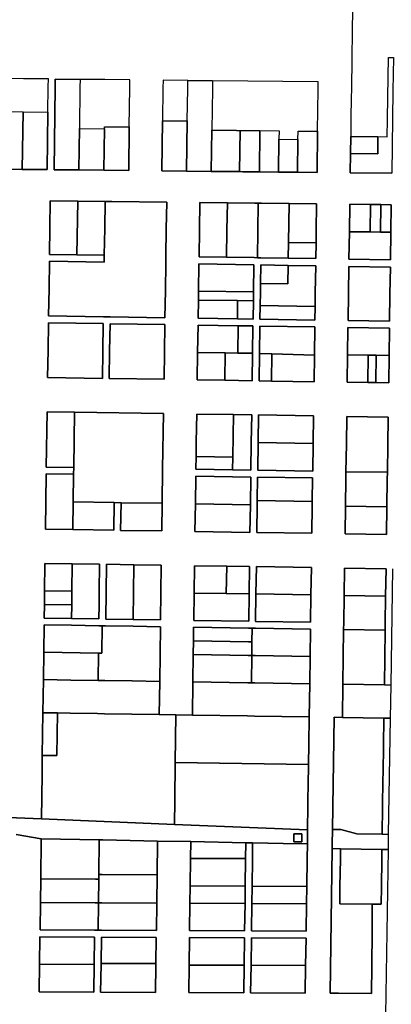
# Model space of a CAD drawing. Header units: feet. Extents: x 1432881 to 1462358, y 428034 to 438747.
# Tile 8 of 14: x 1458433 to 1459328, y 432739 to 435115. Entities that reach past the tile are written whole.
import ezdxf

# ---------------------------------------------------------------- set-up
doc = ezdxf.new("R2010")
doc.units = ezdxf.units.FT
doc.header["$MEASUREMENT"] = 0
doc.layers.add('SH_Minor_Grid_Line', color=247, linetype='Continuous')

msp = doc.modelspace()

# ---------------------------------------------------------------- linework, layer by layer
at = {"layer": 'SH_Minor_Grid_Line'}
for points in [[(1459234.8, 435142.3), (1459233.9, 435083.4), (1459233.1, 435024.4), (1459231.9, 434944.4), (1459231.7, 434928.4), (1459230.9, 434874.4), (1459230.3, 434833.1), (1459229.7, 434792.1), (1459229.1, 434745.2), (1459329, 434744.1)], [(1459331, 433789.8), (1459326.6, 433509.3), (1459311.3, 433509.5), (1459312.3, 433575.5), (1459313.2, 433641.5), (1459313.5, 433658), (1459314.4, 433724), (1459315.4, 433790), (1459215.4, 433791.6), (1459214.4, 433725.6), (1459213.5, 433659.6), (1459213.2, 433643.1), (1459212.3, 433577.1), (1459211.3, 433511.1), (1459210.2, 433431.1), (1459190.2, 433431.4), (1459186.3, 433160.6), (1459186.2, 433151), (1459185.9, 433134.5), (1459185.6, 433114.5), (1459180.6, 432765.7), (1459200.6, 432765.6), (1459280.3, 432765.2), (1459280.9, 432831.6), (1459281.7, 432914.5), (1459282.3, 432980.9), (1459303.7, 432980.8), (1459304.3, 433022.4), (1459305.3, 433088.8), (1459305.6, 433112.6), (1459320.3, 433112.4), (1459304.6, 432115.3)], [(1458423.9, 433148.3), (1458484.3, 433137.8), (1458483.1, 433041.5), (1458482.3, 432984.6), (1458481.4, 432918.2), (1458613.1, 432917.6), (1458621.3, 432917.6), (1458629.6, 432917.5), (1458761.9, 432916.9), (1458762.8, 432983.3), (1458763.7, 433051.3), (1458764.8, 433132.9), (1458844.8, 433131.4), (1458844.2, 433090.9), (1458844.2, 433090.9), (1458843.4, 433024.5), (1458842.8, 432983), (1458841.9, 432916.6), (1458974.6, 432915.9), (1458975.5, 432982.3), (1458976, 433023.9), (1458976.9, 433090.3), (1458977.4, 433128.8), (1458993.9, 433128.5), (1458993.4, 433090.2), (1458992.5, 433023.8), (1458992, 432982.3), (1458991.1, 432915.9), (1459122.8, 432915.2), (1459123.7, 432981.6), (1459124.3, 433023.2), (1459125.3, 433089.6), (1459125.8, 433125.9), (1459126, 433135.4), (1459126.2, 433151.9), (1459126.3, 433159.8), (1459127.2, 433217.9), (1459128.1, 433283.9), (1459128.4, 433300.4), (1459128.6, 433317.1), (1459129.3, 433366.4), (1459130.3, 433432.4), (1459131.4, 433512.4), (1459132.4, 433578.3), (1459133.3, 433644.3), (1459000.8, 433646.4), (1458992.6, 433646.5), (1458984.3, 433646.7), (1458851.7, 433648.7), (1458851.2, 433615.7), (1458850.8, 433582.7), (1458849.9, 433516.7), (1458848.8, 433436.8), (1458808.9, 433437.4), (1458768.9, 433438), (1458769.9, 433518), (1458771.7, 433650), (1458705.7, 433651), (1458639.6, 433652), (1458631.4, 433652.2), (1458623.1, 433652.3), (1458557.2, 433653.3), (1458491.2, 433654.4), (1458490.3, 433588.4), (1458489.5, 433522.4), (1458488.4, 433442.4), (1458487, 433339.6), (1458486.6, 433310.4), (1458486.4, 433293.9), (1458485, 433186.3), (1458405, 433189.6)], [(1458405, 433189.6), (1458485, 433186.3), (1458805.3, 433173.1), (1458986.2, 433165.6), (1459126.3, 433159.8), (1459126.2, 433151.9), (1459126, 433135.4), (1459125.8, 433125.9), (1459067.8, 433127), (1459067.8, 433127), (1458993.9, 433128.5), (1458977.4, 433128.8), (1458844.8, 433131.4), (1458764.8, 433132.9), (1458632.6, 433135.5), (1458624.3, 433135.6), (1458484.3, 433137.8), (1458423.9, 433148.3)]]:
    msp.add_lwpolyline(points, dxfattribs=at)
for points in [[(1459229.7, 434792.1), (1459295.3, 434791.1), (1459295.9, 434832.4), (1459318.3, 434832.1), (1459318.9, 434873.4), (1459319.7, 434927.4), (1459321.1, 435023.4), (1459333.1, 435023.2), (1459331.9, 434943.2), (1459330, 434809.1), (1459329, 434744.1), (1459229.1, 434745.2), (1459229.7, 434792.1)], [(1458498.7, 434752.9), (1458500.5, 434891.8), (1458501.3, 434952.6), (1458501.5, 434971.6), (1458441.5, 434972.3), (1458381.5, 434973), (1458381.5, 434968.4), (1458321, 434969.1), (1458319.2, 434861.4), (1458317.3, 434754.8), (1458378.7, 434754.1), (1458438.7, 434753.5), (1458498.7, 434752.9)], [(1458576.5, 434852), (1458575.2, 434752.1), (1458515.2, 434752.7), (1458517.8, 434952.4), (1458518, 434971.4), (1458578, 434970.7), (1458577.8, 434951.8), (1458576.5, 434852)], [(1458695.2, 434750.8), (1458696.6, 434855.8), (1458697.8, 434950.4), (1458698, 434969.4), (1458638, 434970.1), (1458578, 434970.7), (1458518, 434971.4), (1458517.8, 434952.4), (1458515.2, 434752.7), (1458575.2, 434752.1), (1458635.2, 434751.4), (1458695.2, 434750.8)], [(1459152.2, 434964.3), (1458897.3, 434967.1), (1458837.6, 434967.8), (1458778, 434968.5), (1458777.8, 434949.5), (1458776.8, 434870.9), (1458775.2, 434749.9), (1458834.8, 434749.3), (1458894.3, 434748.7), (1458953.9, 434748.1), (1458962.1, 434748), (1458970.4, 434747.9), (1459010.1, 434747.5), (1459056.1, 434747), (1459102.1, 434746.5), (1459149.1, 434746), (1459150.5, 434845.3), (1459151.2, 434897.3), (1459151.9, 434945.3), (1459152.2, 434964.3)], [(1458836.4, 434870.3), (1458837.4, 434948.8), (1458837.6, 434967.8), (1458897.3, 434967.1), (1458897, 434948.1), (1458895.7, 434848.4), (1458894.3, 434748.7), (1458834.8, 434749.3), (1458836.4, 434870.3)], [(1458380.1, 434860.7), (1458380.5, 434893.1), (1458440.5, 434892.5), (1458438.7, 434753.5), (1458378.7, 434754.1), (1458380.1, 434860.7)], [(1458440.5, 434892.5), (1458500.5, 434891.8), (1458498.7, 434752.9), (1458438.7, 434753.5), (1458440.5, 434892.5)], [(1458636.6, 434856.4), (1458696.6, 434855.8), (1458695.2, 434750.8), (1458635.2, 434751.4), (1458636.5, 434851.4), (1458636.6, 434856.4)], [(1458836.4, 434870.3), (1458834.8, 434749.3), (1458775.2, 434749.9), (1458776.8, 434870.9), (1458836.4, 434870.3)], [(1458576.5, 434852), (1458636.5, 434851.4), (1458635.2, 434751.4), (1458575.2, 434752.1), (1458576.5, 434852)], [(1458963.5, 434847.4), (1458962.1, 434748), (1458953.9, 434748.1), (1458894.3, 434748.7), (1458895.7, 434848.4), (1458955.3, 434847.8), (1458955.3, 434847.5), (1458963.5, 434847.4)], [(1458963.5, 434847.4), (1458971.8, 434847.3), (1459011.5, 434846.9), (1459010.1, 434747.5), (1458970.4, 434747.9), (1458962.1, 434748), (1458963.5, 434847.4)], [(1459057.2, 434826.3), (1459056.1, 434747), (1459010.1, 434747.5), (1459011.5, 434846.9), (1459057.5, 434846.3), (1459057.2, 434826.3)], [(1459103.5, 434845.8), (1459150.5, 434845.3), (1459149.1, 434746), (1459102.1, 434746.5), (1459103.2, 434825.8), (1459103.5, 434845.8)], [(1459295.9, 434832.4), (1459295.3, 434791.1), (1459229.7, 434792.1), (1459230.3, 434833.1), (1459295.9, 434832.4)], [(1459103.2, 434825.8), (1459102.1, 434746.5), (1459056.1, 434747), (1459057.2, 434826.3), (1459103.2, 434825.8)], [(1458506.3, 434677.5), (1458505.3, 434612.9), (1458504.3, 434548.3), (1458570.3, 434547.3), (1458636.3, 434546.2), (1458636, 434529.4), (1458504.1, 434531.7), (1458503.1, 434465.7), (1458502.1, 434399.8), (1458634.1, 434397.7), (1458650.6, 434397.5), (1458782.5, 434395.4), (1458783.5, 434461.1), (1458784.5, 434526.8), (1458784.8, 434543.9), (1458785.8, 434609.1), (1458786.7, 434674.3), (1458654.8, 434675.8), (1458638.3, 434676), (1458572.3, 434676.7), (1458506.3, 434677.5)], [(1458782.5, 434395.4), (1458650.6, 434397.5), (1458634.1, 434397.7), (1458502.1, 434399.8), (1458503.1, 434465.7), (1458504.1, 434531.7), (1458636, 434529.4), (1458636.3, 434546.2), (1458637.3, 434611.1), (1458638.3, 434676), (1458654.8, 434675.8), (1458786.7, 434674.3), (1458785.8, 434609.1), (1458784.8, 434543.9), (1458784.5, 434526.8), (1458783.5, 434461.1), (1458782.5, 434395.4)], [(1458572.3, 434676.7), (1458570.3, 434547.3), (1458504.3, 434548.3), (1458505.3, 434612.9), (1458506.3, 434677.5), (1458572.3, 434676.7)], [(1458572.3, 434676.7), (1458638.3, 434676), (1458637.3, 434611.1), (1458636.3, 434546.2), (1458570.3, 434547.3), (1458572.3, 434676.7)], [(1458932.9, 434672.6), (1458932, 434607.1), (1458931, 434541.6), (1458864.8, 434542.6), (1458865.8, 434608), (1458866.7, 434673.4), (1458932.9, 434672.6)], [(1458866.7, 434673.4), (1458865.8, 434608), (1458864.8, 434542.6), (1458931, 434541.6), (1458997.2, 434540.5), (1459005.4, 434540.4), (1459013.7, 434540.3), (1459079.9, 434539.2), (1459146.1, 434538.2), (1459146.6, 434576.2), (1459147, 434604.2), (1459148, 434670.2), (1459081.8, 434670.9), (1459015.6, 434671.7), (1459007.4, 434671.8), (1458999.1, 434671.9), (1458932.9, 434672.6), (1458866.7, 434673.4)], [(1459007.4, 434671.8), (1459005.4, 434540.4), (1458997.2, 434540.5), (1458931, 434541.6), (1458932, 434607.1), (1458932.9, 434672.6), (1458999.1, 434671.9), (1459007.4, 434671.8)], [(1459080.4, 434577.2), (1459079.9, 434539.2), (1459013.7, 434540.3), (1459005.4, 434540.4), (1459007.4, 434671.8), (1459015.6, 434671.7), (1459081.8, 434670.9), (1459080.4, 434577.2)], [(1459080.4, 434577.2), (1459081.8, 434670.9), (1459148, 434670.2), (1459147, 434604.2), (1459146.6, 434576.2), (1459080.4, 434577.2)], [(1459228, 434669.3), (1459227, 434603.1), (1459226.1, 434536.9), (1459326.1, 434535.4), (1459327, 434601.8), (1459328, 434668.1), (1459303, 434668.4), (1459278, 434668.7), (1459228, 434669.3)], [(1459277, 434602.4), (1459227, 434603.1), (1459228, 434669.3), (1459278, 434668.7), (1459277, 434602.4)], [(1459302, 434602.1), (1459277, 434602.4), (1459278, 434668.7), (1459303, 434668.4), (1459302, 434602.1)], [(1459302, 434602.1), (1459303, 434668.4), (1459328, 434668.1), (1459327, 434601.8), (1459302, 434602.1)], [(1459277, 434602.4), (1459302, 434602.1), (1459327, 434601.8), (1459326.1, 434535.4), (1459226.1, 434536.9), (1459227, 434603.1), (1459277, 434602.4)], [(1459080.4, 434577.2), (1459146.6, 434576.2), (1459146.1, 434538.2), (1459079.9, 434539.2), (1459080.4, 434577.2)], [(1458862.5, 434394.1), (1458957, 434392.7), (1458995, 434392.1), (1458995.6, 434436.1), (1458996, 434457.6), (1458996.9, 434523.2), (1458864.5, 434525.5), (1458863.5, 434459.8), (1458863.2, 434438.1), (1458862.5, 434394.1)], [(1458863.5, 434459.8), (1458864.5, 434525.5), (1458996.9, 434523.2), (1458996, 434457.6), (1458863.5, 434459.8)], [(1459145.8, 434520.6), (1459079.6, 434521.8), (1459013.4, 434522.9), (1459012.8, 434478.4), (1459012.5, 434457.4), (1459012, 434424.6), (1459011.5, 434391.8), (1459144, 434389.7), (1459144.4, 434422.4), (1459144.9, 434455.2), (1459145.8, 434520.6)], [(1459079.6, 434521.8), (1459079, 434477.3), (1459012.8, 434478.4), (1459013.4, 434522.9), (1459079.6, 434521.8)], [(1459079.6, 434521.8), (1459145.8, 434520.6), (1459144.9, 434455.2), (1459144.4, 434422.4), (1459012, 434424.6), (1459012.5, 434457.4), (1459012.8, 434478.4), (1459079, 434477.3), (1459079.6, 434521.8)], [(1459223.9, 434388.5), (1459224.9, 434453.9), (1459225.8, 434519.2), (1459325.8, 434517.5), (1459324.9, 434452.2), (1459323.9, 434386.9), (1459223.9, 434388.5)], [(1459223.9, 434388.5), (1459323.9, 434386.9), (1459324.9, 434452.2), (1459325.8, 434517.5), (1459225.8, 434519.2), (1459224.9, 434453.9), (1459223.9, 434388.5)], [(1458957.7, 434436.7), (1458863.2, 434438.1), (1458863.5, 434459.8), (1458996, 434457.6), (1458995.6, 434436.1), (1458957.7, 434436.7)], [(1458957.7, 434436.7), (1458957, 434392.7), (1458862.5, 434394.1), (1458863.2, 434438.1), (1458957.7, 434436.7)], [(1458957.7, 434436.7), (1458995.6, 434436.1), (1458995, 434392.1), (1458957, 434392.7), (1458957.7, 434436.7)], [(1459144.4, 434422.4), (1459144, 434389.7), (1459011.5, 434391.8), (1459012, 434424.6), (1459144.4, 434422.4)], [(1458499.8, 434251.3), (1458500.8, 434317.3), (1458501.8, 434383.3), (1458633.8, 434381.2), (1458632.8, 434315.2), (1458631.8, 434249.2), (1458499.8, 434251.3)], [(1458631.8, 434249.2), (1458632.8, 434315.2), (1458633.8, 434381.2), (1458501.8, 434383.3), (1458500.8, 434317.3), (1458499.8, 434251.3), (1458631.8, 434249.2)], [(1458648.3, 434249), (1458649.3, 434315), (1458650.3, 434381), (1458782.3, 434378.9), (1458781.3, 434312.9), (1458780.3, 434246.9), (1458648.3, 434249)], [(1458780.3, 434246.9), (1458781.3, 434312.9), (1458782.3, 434378.9), (1458650.3, 434381), (1458649.3, 434315), (1458648.3, 434249), (1458780.3, 434246.9)], [(1458992.8, 434243.6), (1458993.8, 434309.6), (1458994.7, 434375.6), (1458959.3, 434376.1), (1458862.3, 434377.6), (1458861.3, 434311.7), (1458860.3, 434245.7), (1458926.5, 434244.6), (1458992.8, 434243.6)], [(1458958.3, 434310.1), (1458927.5, 434310.6), (1458861.3, 434311.7), (1458862.3, 434377.6), (1458959.3, 434376.1), (1458958.3, 434310.1)], [(1458958.3, 434310.1), (1458959.3, 434376.1), (1458994.7, 434375.6), (1458993.8, 434309.6), (1458958.3, 434310.1)], [(1459143.7, 434373.2), (1459011.2, 434375.3), (1459010.3, 434309.3), (1459009.3, 434243.3), (1459039.3, 434242.8), (1459141.8, 434241.2), (1459142.7, 434304.8), (1459143.7, 434373.2)], [(1459040.3, 434308.3), (1459010.3, 434309.3), (1459011.2, 434375.3), (1459143.7, 434373.2), (1459142.7, 434304.8), (1459040.3, 434308.3)], [(1459221.8, 434240), (1459271.8, 434239.2), (1459290.4, 434238.9), (1459321.8, 434238.4), (1459322.7, 434304.4), (1459323.7, 434370.4), (1459223.7, 434372), (1459222.8, 434306), (1459221.8, 434240)], [(1459223.7, 434372), (1459323.7, 434370.4), (1459322.7, 434304.4), (1459291.3, 434304.9), (1459272.7, 434305.2), (1459222.8, 434306), (1459223.7, 434372)], [(1458927.5, 434310.6), (1458926.5, 434244.6), (1458860.3, 434245.7), (1458861.3, 434311.7), (1458927.5, 434310.6)], [(1458927.5, 434310.6), (1458958.3, 434310.1), (1458993.8, 434309.6), (1458992.8, 434243.6), (1458926.5, 434244.6), (1458927.5, 434310.6)], [(1459040.3, 434308.3), (1459039.3, 434242.8), (1459009.3, 434243.3), (1459010.3, 434309.3), (1459040.3, 434308.3)], [(1459040.3, 434308.3), (1459142.7, 434304.8), (1459141.8, 434241.2), (1459039.3, 434242.8), (1459040.3, 434308.3)], [(1459221.8, 434240), (1459222.8, 434306), (1459272.7, 434305.2), (1459271.8, 434239.2), (1459221.8, 434240)], [(1459271.8, 434239.2), (1459272.7, 434305.2), (1459291.3, 434304.9), (1459290.4, 434238.9), (1459271.8, 434239.2)], [(1459291.3, 434304.9), (1459322.7, 434304.4), (1459321.8, 434238.4), (1459290.4, 434238.9), (1459291.3, 434304.9)], [(1458498.6, 434168.8), (1458496.6, 434035.3), (1458562.6, 434034.3), (1458562.4, 434017.8), (1458496.3, 434018.8), (1458494.3, 433885.3), (1458560.4, 433884.3), (1458659.4, 433882.8), (1458660.4, 433949.5), (1458676.8, 433949.2), (1458675.8, 433882.5), (1458774.8, 433881), (1458775.8, 433947.7), (1458777, 434030.9), (1458779, 434164.4), (1458564.6, 434167.8), (1458498.6, 434168.8)], [(1458562.6, 434034.3), (1458496.6, 434035.3), (1458498.6, 434168.8), (1458564.6, 434167.8), (1458562.6, 434034.3)], [(1458660.4, 433949.5), (1458561.4, 433951), (1458562.4, 434017.8), (1458562.6, 434034.3), (1458564.6, 434167.8), (1458779, 434164.4), (1458777, 434030.9), (1458775.8, 433947.7), (1458676.8, 433949.2), (1458660.4, 433949.5)], [(1458859, 434163.2), (1458858, 434096.4), (1458857.5, 434060.4), (1458857, 434029.7), (1458945.6, 434028.3), (1458989.6, 434027.6), (1458990.6, 434094.3), (1458991.6, 434161.1), (1458947.6, 434161.8), (1458859, 434163.2)], [(1458946.1, 434059), (1458857.5, 434060.4), (1458858, 434096.4), (1458859, 434163.2), (1458947.6, 434161.8), (1458946.1, 434059)], [(1458946.1, 434059), (1458947.6, 434161.8), (1458991.6, 434161.1), (1458990.6, 434094.3), (1458989.6, 434027.6), (1458945.6, 434028.3), (1458946.1, 434059)], [(1459140.6, 434158.7), (1459008.1, 434160.8), (1459007.1, 434094.1), (1459006.1, 434027.4), (1459138.7, 434025.3), (1459139.7, 434092), (1459140.6, 434158.7)], [(1459007.1, 434094.1), (1459008.1, 434160.8), (1459140.6, 434158.7), (1459139.7, 434092), (1459007.1, 434094.1)], [(1459216.6, 433874.1), (1459316.5, 433872.5), (1459317.5, 433939.2), (1459318.5, 434006), (1459318.7, 434022.5), (1459319.6, 434089.2), (1459320.6, 434155.9), (1459220.6, 434157.5), (1459219.7, 434090.8), (1459218.7, 434024), (1459218.5, 434007.5), (1459217.5, 433940.8), (1459216.6, 433874.1)], [(1459218.7, 434024), (1459219.7, 434090.8), (1459220.6, 434157.5), (1459320.6, 434155.9), (1459319.6, 434089.2), (1459318.7, 434022.5), (1459218.7, 434024)], [(1459138.7, 434025.3), (1459006.1, 434027.4), (1459007.1, 434094.1), (1459139.7, 434092), (1459138.7, 434025.3)], [(1458946.1, 434059), (1458945.6, 434028.3), (1458857, 434029.7), (1458857.5, 434060.4), (1458946.1, 434059)], [(1459217.5, 433940.8), (1459218.5, 434007.5), (1459218.7, 434024), (1459318.7, 434022.5), (1459318.5, 434006), (1459317.5, 433939.2), (1459217.5, 433940.8)], [(1458560.4, 433884.3), (1458494.3, 433885.3), (1458496.3, 434018.8), (1458562.4, 434017.8), (1458561.4, 433951), (1458560.4, 433884.3)], [(1458987.4, 433877.6), (1458988.4, 433944.4), (1458989.4, 434011.1), (1458856.8, 434013.2), (1458855.8, 433946.5), (1458854.7, 433879.7), (1458987.4, 433877.6)], [(1458855.8, 433946.5), (1458856.8, 434013.2), (1458989.4, 434011.1), (1458988.4, 433944.4), (1458855.8, 433946.5)], [(1459138.5, 434008.8), (1459005.9, 434010.9), (1459005, 433954.1), (1459004.9, 433944.1), (1459003.9, 433877.4), (1459136.6, 433875.3), (1459137.5, 433942.1), (1459137.7, 433952), (1459138.5, 434008.8)], [(1459005, 433954.1), (1459005.9, 434010.9), (1459138.5, 434008.8), (1459137.7, 433952), (1459005, 433954.1)], [(1459003.9, 433877.4), (1459004.9, 433944.1), (1459005, 433954.1), (1459137.7, 433952), (1459137.5, 433942.1), (1459136.6, 433875.3), (1459003.9, 433877.4)], [(1458660.4, 433949.5), (1458659.4, 433882.8), (1458560.4, 433884.3), (1458561.4, 433951), (1458660.4, 433949.5)], [(1458676.8, 433949.2), (1458775.8, 433947.7), (1458774.8, 433881), (1458675.8, 433882.5), (1458676.8, 433949.2)], [(1458855.8, 433946.5), (1458988.4, 433944.4), (1458987.4, 433877.6), (1458854.7, 433879.7), (1458855.8, 433946.5)], [(1459217.5, 433940.8), (1459317.5, 433939.2), (1459316.5, 433872.5), (1459216.6, 433874.1), (1459217.5, 433940.8)], [(1458625.2, 433800.8), (1458559.2, 433801.8), (1458493.2, 433802.8), (1458492.3, 433736.8), (1458491.9, 433703.9), (1458491.4, 433670.9), (1458557.4, 433669.8), (1458623.4, 433668.8), (1458623.8, 433701.8), (1458624.3, 433734.8), (1458625.2, 433800.8)], [(1458558.3, 433735.8), (1458492.3, 433736.8), (1458493.2, 433802.8), (1458559.2, 433801.8), (1458558.3, 433735.8)], [(1458557.8, 433702.8), (1458558.3, 433735.8), (1458559.2, 433801.8), (1458625.2, 433800.8), (1458624.3, 433734.8), (1458623.8, 433701.8), (1458623.4, 433668.8), (1458557.4, 433669.8), (1458557.8, 433702.8)], [(1458705.9, 433667.5), (1458639.9, 433668.5), (1458641.7, 433800.5), (1458707.7, 433799.5), (1458705.9, 433667.5)], [(1458771.9, 433666.5), (1458773.7, 433798.5), (1458707.7, 433799.5), (1458641.7, 433800.5), (1458639.9, 433668.5), (1458705.9, 433667.5), (1458771.9, 433666.5)], [(1458705.9, 433667.5), (1458707.7, 433799.5), (1458773.7, 433798.5), (1458771.9, 433666.5), (1458705.9, 433667.5)], [(1458851.9, 433665.2), (1458984.6, 433663.2), (1458985.4, 433729.2), (1458986.3, 433795.2), (1458931.3, 433796), (1458853.6, 433797.2), (1458852.8, 433731.2), (1458851.9, 433665.2)], [(1458930.4, 433730), (1458852.8, 433731.2), (1458853.6, 433797.2), (1458931.3, 433796), (1458930.4, 433730)], [(1458930.4, 433730), (1458931.3, 433796), (1458986.3, 433795.2), (1458985.4, 433729.2), (1458930.4, 433730)], [(1459135.5, 433792.8), (1459002.8, 433794.9), (1459001.9, 433728.9), (1459001, 433662.9), (1459133.6, 433660.8), (1459134.5, 433726.8), (1459135.5, 433792.8)], [(1459134.5, 433726.8), (1459001.9, 433728.9), (1459002.8, 433794.9), (1459135.5, 433792.8), (1459134.5, 433726.8)], [(1459214.4, 433725.6), (1459215.4, 433791.6), (1459315.4, 433790), (1459314.4, 433724), (1459214.4, 433725.6)], [(1458491.9, 433703.9), (1458492.3, 433736.8), (1458558.3, 433735.8), (1458557.8, 433702.8), (1458491.9, 433703.9)], [(1458930.4, 433730), (1458985.4, 433729.2), (1458984.6, 433663.2), (1458851.9, 433665.2), (1458852.8, 433731.2), (1458930.4, 433730)], [(1459133.6, 433660.8), (1459001, 433662.9), (1459001.9, 433728.9), (1459134.5, 433726.8), (1459133.6, 433660.8)], [(1459213.2, 433643.1), (1459213.5, 433659.6), (1459214.4, 433725.6), (1459314.4, 433724), (1459313.5, 433658), (1459313.2, 433641.5), (1459213.2, 433643.1)], [(1458491.9, 433703.9), (1458557.8, 433702.8), (1458557.4, 433669.8), (1458491.4, 433670.9), (1458491.9, 433703.9)], [(1458631.4, 433652.2), (1458630.5, 433586.2), (1458622.2, 433586.3), (1458490.3, 433588.4), (1458491.2, 433654.4), (1458557.2, 433653.3), (1458623.1, 433652.3), (1458631.4, 433652.2)], [(1458631.4, 433652.2), (1458639.6, 433652), (1458705.7, 433651), (1458771.7, 433650), (1458769.9, 433518), (1458703.9, 433519), (1458637.8, 433520.1), (1458621.3, 433520.3), (1458622.2, 433586.3), (1458630.5, 433586.2), (1458631.4, 433652.2)], [(1458992.1, 433613.5), (1458983.9, 433613.7), (1458851.2, 433615.7), (1458851.7, 433648.7), (1458984.3, 433646.7), (1458992.6, 433646.5), (1458992.1, 433613.5)], [(1458991.7, 433580.5), (1458992.1, 433613.5), (1458992.6, 433646.5), (1459000.8, 433646.4), (1459133.3, 433644.3), (1459132.4, 433578.3), (1459000, 433580.4), (1458991.7, 433580.5)], [(1459211.3, 433511.1), (1459212.3, 433577.1), (1459213.2, 433643.1), (1459313.2, 433641.5), (1459312.3, 433575.5), (1459311.3, 433509.5), (1459211.3, 433511.1)], [(1458851.2, 433615.7), (1458983.9, 433613.7), (1458992.1, 433613.5), (1458991.7, 433580.5), (1458983.5, 433580.7), (1458850.8, 433582.7), (1458851.2, 433615.7)], [(1458490.3, 433588.4), (1458622.2, 433586.3), (1458621.3, 433520.3), (1458555.4, 433521.3), (1458489.5, 433522.4), (1458490.3, 433588.4)], [(1458991.7, 433580.5), (1458990.8, 433514.5), (1458982.6, 433514.7), (1458849.9, 433516.7), (1458850.8, 433582.7), (1458983.5, 433580.7), (1458991.7, 433580.5)], [(1458991.7, 433580.5), (1459000, 433580.4), (1459132.4, 433578.3), (1459131.4, 433512.4), (1458999.1, 433514.4), (1458990.8, 433514.5), (1458991.7, 433580.5)], [(1458768.9, 433438), (1458702.8, 433439), (1458636.7, 433440.1), (1458620.2, 433440.3), (1458554.3, 433441.3), (1458523.4, 433441.8), (1458488.4, 433442.4), (1458489.5, 433522.4), (1458555.4, 433521.3), (1458621.3, 433520.3), (1458637.8, 433520.1), (1458703.9, 433519), (1458769.9, 433518), (1458768.9, 433438)], [(1458990.8, 433514.5), (1458999.1, 433514.4), (1459131.4, 433512.4), (1459130.3, 433432.4), (1458998, 433434.4), (1458981.5, 433434.7), (1458848.8, 433436.8), (1458849.9, 433516.7), (1458982.6, 433514.7), (1458990.8, 433514.5)], [(1459310.2, 433429.6), (1459210.2, 433431.1), (1459211.3, 433511.1), (1459311.3, 433509.5), (1459326.6, 433509.3), (1459325.3, 433429.3), (1459310.2, 433429.6)], [(1458807.3, 433322.1), (1458806.1, 433231.2), (1458805.3, 433173.1), (1458485, 433186.3), (1458486.4, 433293.9), (1458486.6, 433310.4), (1458487, 433339.6), (1458522, 433339.1), (1458523.4, 433441.8), (1458554.3, 433441.3), (1458620.2, 433440.3), (1458636.7, 433440.1), (1458702.8, 433439), (1458768.9, 433438), (1458808.9, 433437.4), (1458807.3, 433322.1)], [(1458523.4, 433441.8), (1458522, 433339.1), (1458487, 433339.6), (1458488.4, 433442.4), (1458523.4, 433441.8)], [(1458807.3, 433322.1), (1458808.9, 433437.4), (1458848.8, 433436.8), (1458981.5, 433434.7), (1458998, 433434.4), (1459130.3, 433432.4), (1459129.3, 433366.4), (1459128.6, 433317.1), (1458807.3, 433322.1)], [(1459306.1, 433149.1), (1459245.2, 433150), (1459206.3, 433160.9), (1459186.3, 433160.6), (1459190.2, 433431.4), (1459210.2, 433431.1), (1459310.2, 433429.6), (1459309.2, 433363.6), (1459308.3, 433297.6), (1459308, 433281.1), (1459307.1, 433215.1), (1459306.1, 433149.1)], [(1459306.1, 433149.1), (1459307.1, 433215.1), (1459308, 433281.1), (1459308.3, 433297.6), (1459309.2, 433363.6), (1459310.2, 433429.6), (1459325.3, 433429.3), (1459320.9, 433148.9), (1459306.1, 433149.1)], [(1458807.3, 433322.1), (1459128.6, 433317.1), (1459128.4, 433300.4), (1459128.1, 433283.9), (1459127.2, 433217.9), (1459126.3, 433159.8), (1458986.2, 433165.6), (1458805.3, 433173.1), (1458806.1, 433231.2), (1458807.3, 433322.1)], [(1459093.2, 433131), (1459093.2, 433150.5), (1459112.7, 433150.5), (1459112.7, 433131), (1459093.2, 433131)], [(1459112.7, 433150.5), (1459093.2, 433150.5), (1459093.2, 433131), (1459112.7, 433131), (1459112.7, 433150.5)], [(1459306.1, 433149.1), (1459320.9, 433148.9), (1459320.3, 433112.4), (1459305.6, 433112.6), (1459205.6, 433114.1), (1459185.6, 433114.5), (1459185.9, 433134.5), (1459186.2, 433151), (1459186.3, 433160.6), (1459206.3, 433160.9), (1459245.2, 433150), (1459306.1, 433149.1)], [(1458483.1, 433041.5), (1458484.3, 433137.8), (1458624.3, 433135.6), (1458623.2, 433052), (1458623, 433040.8), (1458614.8, 433040.9), (1458483.1, 433041.5)], [(1458623.2, 433052), (1458624.3, 433135.6), (1458632.6, 433135.5), (1458764.8, 433132.9), (1458763.7, 433051.3), (1458631.4, 433051.9), (1458623.2, 433052)], [(1458844.8, 433131.4), (1458977.4, 433128.8), (1458976.9, 433090.3), (1458844.2, 433090.9), (1458844.8, 433131.4)], [(1459067.8, 433127), (1459125.8, 433125.9), (1459125.3, 433089.6), (1459124.3, 433023.2), (1458992.5, 433023.8), (1458993.4, 433090.2), (1458993.9, 433128.5), (1459067.8, 433127)], [(1459185.6, 433114.5), (1459205.6, 433114.1), (1459205.3, 433089.2), (1459204.3, 433022.8), (1459203.7, 432981.3), (1459282.3, 432980.9), (1459281.7, 432914.5), (1459280.9, 432831.6), (1459280.3, 432765.2), (1459200.6, 432765.6), (1459180.6, 432765.7), (1459185.6, 433114.5)], [(1459282.3, 432980.9), (1459203.7, 432981.3), (1459204.3, 433022.8), (1459205.3, 433089.2), (1459205.6, 433114.1), (1459305.6, 433112.6), (1459305.3, 433088.8), (1459304.3, 433022.4), (1459303.7, 432980.8), (1459282.3, 432980.9)], [(1458844.2, 433090.9), (1458976.9, 433090.3), (1458976, 433023.9), (1458843.4, 433024.5), (1458844.2, 433090.9)], [(1458622.3, 432984), (1458623, 433040.8), (1458623.2, 433052), (1458631.4, 433051.9), (1458763.7, 433051.3), (1458762.8, 432983.3), (1458630.5, 432983.9), (1458622.3, 432984)], [(1458483.1, 433041.5), (1458614.8, 433040.9), (1458623, 433040.8), (1458622.3, 432984), (1458614, 432984), (1458482.3, 432984.6), (1458483.1, 433041.5)], [(1458843.4, 433024.5), (1458976, 433023.9), (1458975.5, 432982.3), (1458842.8, 432983), (1458843.4, 433024.5)], [(1458992.5, 433023.8), (1459124.3, 433023.2), (1459123.7, 432981.6), (1458992, 432982.3), (1458992.5, 433023.8)], [(1458482.3, 432984.6), (1458614, 432984), (1458622.3, 432984), (1458621.3, 432917.6), (1458613.1, 432917.6), (1458481.4, 432918.2), (1458482.3, 432984.6)], [(1458622.3, 432984), (1458630.5, 432983.9), (1458762.8, 432983.3), (1458761.9, 432916.9), (1458629.6, 432917.5), (1458621.3, 432917.6), (1458622.3, 432984)], [(1458842.8, 432983), (1458975.5, 432982.3), (1458974.6, 432915.9), (1458841.9, 432916.6), (1458842.8, 432983)], [(1458992, 432982.3), (1459123.7, 432981.6), (1459122.8, 432915.2), (1458991.1, 432915.9), (1458992, 432982.3)], [(1458481.2, 432901.8), (1458480.3, 432835.4), (1458479.4, 432769), (1458611.1, 432768.3), (1458612, 432834.7), (1458612.9, 432901.1), (1458481.2, 432901.8)], [(1458481.2, 432901.8), (1458612.9, 432901.1), (1458612, 432834.7), (1458480.3, 432835.4), (1458481.2, 432901.8)], [(1458759.9, 432767.6), (1458760.8, 432834), (1458760.9, 432837), (1458761.7, 432900.4), (1458629.4, 432901), (1458628.5, 432837.6), (1458628.5, 432834.6), (1458627.6, 432768.3), (1458759.9, 432767.6)], [(1458760.9, 432837), (1458628.5, 432837.6), (1458629.4, 432901), (1458761.7, 432900.4), (1458760.9, 432837)], [(1458841.7, 432900.1), (1458840.8, 432833.7), (1458839.9, 432767.3), (1458972.6, 432766.6), (1458973.5, 432833), (1458974.4, 432899.4), (1458841.7, 432900.1)], [(1458841.7, 432900.1), (1458974.4, 432899.4), (1458973.5, 432833), (1458840.8, 432833.7), (1458841.7, 432900.1)], [(1459122.5, 432898.7), (1458990.9, 432899.4), (1458990, 432833), (1458989.1, 432766.6), (1459120.6, 432766), (1459121.6, 432832.3), (1459122.5, 432898.7)], [(1459122.5, 432898.7), (1459121.6, 432832.3), (1458990, 432833), (1458990.9, 432899.4), (1459122.5, 432898.7)], [(1458480.3, 432835.4), (1458612, 432834.7), (1458611.1, 432768.3), (1458479.4, 432769), (1458480.3, 432835.4)], [(1458628.5, 432837.6), (1458760.9, 432837), (1458760.8, 432834), (1458759.9, 432767.6), (1458627.6, 432768.3), (1458628.5, 432834.6), (1458628.5, 432837.6)], [(1458840.8, 432833.7), (1458973.5, 432833), (1458972.6, 432766.6), (1458839.9, 432767.3), (1458840.8, 432833.7)], [(1458990, 432833), (1459121.6, 432832.3), (1459120.6, 432766), (1458989.1, 432766.6), (1458990, 432833)]]:
    msp.add_lwpolyline(points, close=True, dxfattribs=at)

doc.saveas('drawing.dxf')
